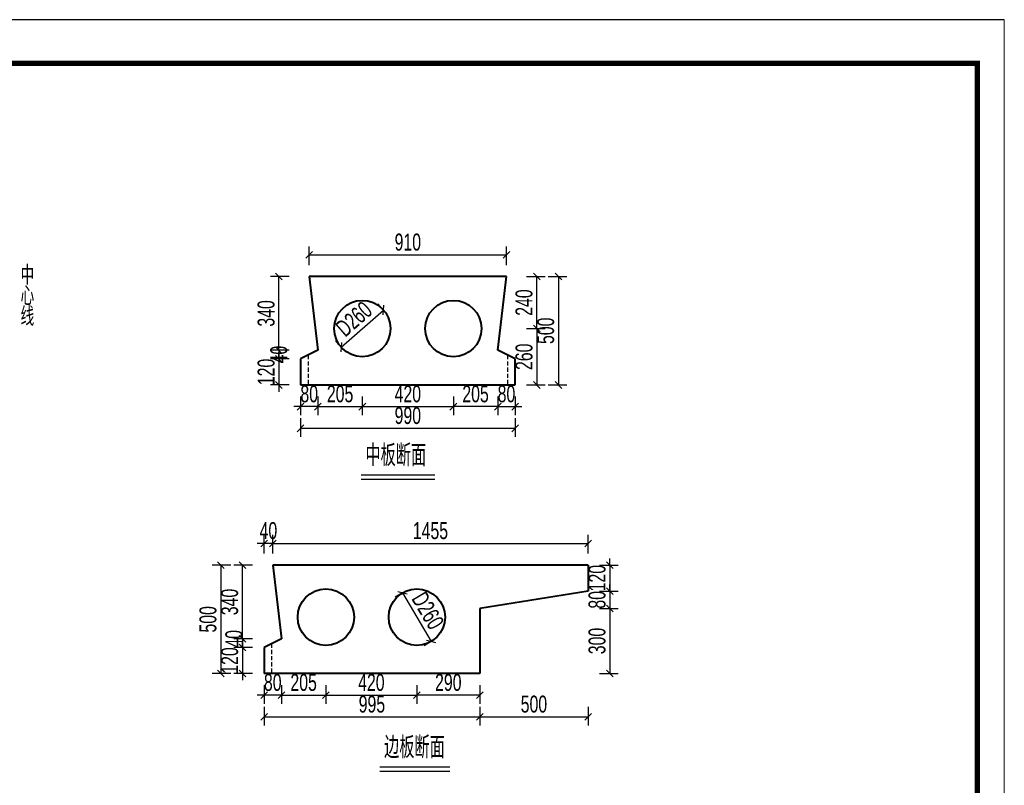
# Model space of a CAD drawing. Header units: millimetres. Extents: x -120871 to -111289, y -80062 to -71425.
# Tile 19 of 37: x -118673 to -117764, y -74019 to -73313. Entities that reach past the tile are written whole.
import ezdxf

# ---------------------------------------------------------------- set-up
doc = ezdxf.new("R2010")
doc.units = ezdxf.units.MM
doc.header["$LTSCALE"] = 0.3
doc.header["$PDMODE"] = 99
doc.linetypes.add('DASHED', pattern=[19.05, 12.7, -6.35])
doc.layers.get('0').update_dxf_attribs({"lineweight": 18})
for name, color, linetype, lineweight in [('BM1', 7, 'Continuous', 15), ('文字', 4, 'Continuous', 18), ('标注', 7, 'Continuous', 18), ('粗线', 1, 'Continuous', 40)]:
    doc.layers.add(name, color=color, linetype=linetype, lineweight=lineweight)
for name, color, linetype in [('LOCKUP', 7, 'Continuous'), ('其它', 5, 'Continuous'), ('虚线', 2, 'DASHED'), ('辅助', 7, 'Continuous')]:
    doc.layers.add(name, color=color, linetype=linetype)
doc.styles.add('hz-e', font='hztxt_e.shx', dxfattribs={"width": 0.7, "bigfont": 'hztxt.shx'})
doc.dimstyles.new('ISO-50', dxfattribs={"dimscale": 0.625, "dimtxt": 25, "dimasz": 10, "dimexe": 12.5, "dimexo": 6.25, "dimgap": 6.25, "dimtad": 1, "dimdec": 0, "dimdsep": 46, "dimtxsty": 'hz-e', "dimblk": 'OBLIQUE', "dimcen": 2.5, "dimadec": 0, "dimazin": 0, "dimtfac": 1, "dimtdec": 0, "dimtix": 1, "dimtmove": 2, "dimatfit": 3, "dimldrblk": 'OBLIQUE', "dimfxl": 15, "dimfxlon": 1, "dimarcsym": 0})

# ---------------------------------------------------------------- blocks, each defined once
blk = doc.blocks.new('_Oblique')
at = {"color": 0, "linetype": 'ByBlock', "lineweight": -2}
blk.add_line((-0.5, -0.5), (0.5, 0.5), dxfattribs=at)
blk = doc.blocks.new('*D401')
at = {"layer": 'Defpoints', "color": 0}
for p in [(-118447.43, -73795.78), (-118447.43, -73815.78), (-118439.43, -73815.78)]:
    blk.add_point(p, dxfattribs=at)
at = {"layer": '标注', "color": 0, "lineweight": -2}
for p, q in [((-118447.43, -73805.15), (-118447.43, -73787.96)), ((-118439.43, -73805.15), (-118439.43, -73787.96)), ((-118447.43, -73795.78), (-118453.68, -73795.78)), ((-118439.43, -73795.78), (-118447.43, -73795.78)), ((-118439.43, -73795.78), (-118433.18, -73795.78))]:
    blk.add_line(p, q, dxfattribs=at)
at = {"layer": '标注', "color": 0, "lineweight": -2, "xscale": 6.25, "yscale": 6.25, "zscale": 6.25}
blk.add_blockref('_Oblique', (-118447.43, -73795.78), dxfattribs=at)
at = {"layer": '标注', "color": 0, "lineweight": -2, "xscale": 6.25, "yscale": 6.25, "zscale": 6.25, "rotation": 180}
blk.add_blockref('_Oblique', (-118439.43, -73795.78), dxfattribs=at)
at = {"layer": '标注', "color": 0, "insert": (-118443.43, -73784.06), "char_height": 15.625, "attachment_point": 5, "style": 'hz-e'}
blk.add_mtext('40', dxfattribs=at)
blk = doc.blocks.new('*D217')
at = {"layer": 'Defpoints', "color": 0}
for p in [(-118319.73, -73841.44), (-118293.13, -73886.12), (-118293.13, -73886.12)]:
    blk.add_point(p, dxfattribs=at)
at = {"layer": '标注', "color": 0, "lineweight": -2}
for p, q in [((-118319.73, -73841.44), (-118326.44, -73845.43)), ((-118319.73, -73841.44), (-118293.13, -73886.12)), ((-118293.13, -73886.12), (-118299.84, -73890.11))]:
    blk.add_line(p, q, dxfattribs=at)
at = {"layer": '标注', "color": 0, "lineweight": -2, "xscale": 6.25, "yscale": 6.25, "zscale": 6.25}
for p, rotation in [((-118319.73, -73841.44), 120.7671418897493), ((-118293.13, -73886.12), 300.7671418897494)]:
    blk.add_blockref('_Oblique', p, dxfattribs=dict(at, rotation=rotation))
at = {"layer": '标注', "color": 0, "insert": (-118296.36, -73857.78), "char_height": 15.625, "attachment_point": 5, "rotation": 300.76714, "style": 'hz-e'}
blk.add_mtext('D260', dxfattribs=at)
blk = doc.blocks.new('*D403')
at = {"layer": 'Defpoints', "color": 0}
for p in [(-118337.2, -73580.48), (-118337.2, -73580.48), (-118376.37, -73614.68)]:
    blk.add_point(p, dxfattribs=at)
at = {"layer": '标注', "color": 0, "lineweight": -2}
for p, q in [((-118376.37, -73614.68), (-118337.2, -73580.48)), ((-118337.2, -73580.48), (-118342.34, -73574.59)), ((-118376.37, -73614.68), (-118381.51, -73608.79))]:
    blk.add_line(p, q, dxfattribs=at)
at = {"layer": '标注', "color": 0, "lineweight": -2, "xscale": 6.25, "yscale": 6.25, "zscale": 6.25}
for p, rotation in [((-118337.2, -73580.48), 41.12231794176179), ((-118376.37, -73614.68), 221.1223179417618)]:
    blk.add_blockref('_Oblique', p, dxfattribs=dict(at, rotation=rotation))
at = {"layer": '标注', "color": 0, "insert": (-118364.49, -73588.75), "char_height": 15.625, "attachment_point": 5, "rotation": 41.12232, "style": 'hz-e'}
blk.add_mtext('D260', dxfattribs=at)
blk = doc.blocks.new('*D220')
at = {"layer": 'Defpoints', "color": 0}
for p in [(-118306.43, -73915.78), (-118248.43, -73915.78), (-118306.43, -73935.78)]:
    blk.add_point(p, dxfattribs=at)
at = {"layer": '标注', "color": 0, "lineweight": -2}
for p, q in [((-118306.43, -73926.4), (-118306.43, -73943.59)), ((-118248.43, -73926.4), (-118248.43, -73943.59)), ((-118248.43, -73935.78), (-118306.43, -73935.78))]:
    blk.add_line(p, q, dxfattribs=at)
at = {"layer": '标注', "color": 0, "lineweight": -2, "xscale": 6.25, "yscale": 6.25, "zscale": 6.25, "rotation": 180}
blk.add_blockref('_Oblique', (-118306.43, -73935.78), dxfattribs=at)
at = {"layer": '标注', "color": 0, "lineweight": -2, "xscale": 6.25, "yscale": 6.25, "zscale": 6.25}
blk.add_blockref('_Oblique', (-118248.43, -73935.78), dxfattribs=at)
at = {"layer": '标注', "color": 0, "insert": (-118277.43, -73924.06), "char_height": 15.625, "attachment_point": 5, "style": 'hz-e'}
blk.add_mtext('290', dxfattribs=at)
blk = doc.blocks.new('*D221')
at = {"layer": 'Defpoints', "color": 0}
for p in [(-118390.43, -73915.78), (-118306.43, -73915.78), (-118306.43, -73935.78)]:
    blk.add_point(p, dxfattribs=at)
at = {"layer": '标注', "color": 0, "lineweight": -2}
for p, q in [((-118390.43, -73926.4), (-118390.43, -73943.59)), ((-118306.43, -73926.4), (-118306.43, -73943.59)), ((-118390.43, -73935.78), (-118306.43, -73935.78))]:
    blk.add_line(p, q, dxfattribs=at)
at = {"layer": '标注', "color": 0, "lineweight": -2, "xscale": 6.25, "yscale": 6.25, "zscale": 6.25, "rotation": 180}
blk.add_blockref('_Oblique', (-118390.43, -73935.78), dxfattribs=at)
at = {"layer": '标注', "color": 0, "lineweight": -2, "xscale": 6.25, "yscale": 6.25, "zscale": 6.25}
blk.add_blockref('_Oblique', (-118306.43, -73935.78), dxfattribs=at)
at = {"layer": '标注', "color": 0, "insert": (-118348.43, -73924.06), "char_height": 15.625, "attachment_point": 5, "style": 'hz-e'}
blk.add_mtext('420', dxfattribs=at)
blk = doc.blocks.new('*D222')
at = {"layer": 'Defpoints', "color": 0}
for p in [(-118431.43, -73915.78), (-118390.43, -73915.78), (-118390.43, -73935.78)]:
    blk.add_point(p, dxfattribs=at)
at = {"layer": '标注', "color": 0, "lineweight": -2}
for p, q in [((-118431.43, -73926.4), (-118431.43, -73943.59)), ((-118390.43, -73926.4), (-118390.43, -73943.59)), ((-118431.43, -73935.78), (-118390.43, -73935.78))]:
    blk.add_line(p, q, dxfattribs=at)
at = {"layer": '标注', "color": 0, "lineweight": -2, "xscale": 6.25, "yscale": 6.25, "zscale": 6.25, "rotation": 180}
blk.add_blockref('_Oblique', (-118431.43, -73935.78), dxfattribs=at)
at = {"layer": '标注', "color": 0, "lineweight": -2, "xscale": 6.25, "yscale": 6.25, "zscale": 6.25}
blk.add_blockref('_Oblique', (-118390.43, -73935.78), dxfattribs=at)
at = {"layer": '标注', "color": 0, "insert": (-118410.93, -73924.06), "char_height": 15.625, "attachment_point": 5, "style": 'hz-e'}
blk.add_mtext('205', dxfattribs=at)
blk = doc.blocks.new('*D223')
at = {"layer": 'Defpoints', "color": 0}
for p in [(-118215.79, -73597.58), (-118215.79, -73649.58), (-118195.79, -73649.58)]:
    blk.add_point(p, dxfattribs=at)
at = {"layer": '标注', "color": 0, "lineweight": -2}
for p, q in [((-118205.16, -73597.58), (-118187.97, -73597.58)), ((-118195.79, -73597.58), (-118195.79, -73649.58)), ((-118205.16, -73649.58), (-118187.97, -73649.58))]:
    blk.add_line(p, q, dxfattribs=at)
at = {"layer": '标注', "color": 0, "lineweight": -2, "xscale": 6.25, "yscale": 6.25, "zscale": 6.25}
for p, rotation in [((-118195.79, -73597.58), 90), ((-118195.79, -73649.58), 270)]:
    blk.add_blockref('_Oblique', p, dxfattribs=dict(at, rotation=rotation))
at = {"layer": '标注', "color": 0, "insert": (-118207.51, -73623.58), "char_height": 15.625, "attachment_point": 5, "rotation": 90, "style": 'hz-e'}
blk.add_mtext('260', dxfattribs=at)
blk = doc.blocks.new('*D224')
at = {"layer": 'Defpoints', "color": 0}
for p in [(-118215.79, -73549.58), (-118195.79, -73549.58), (-118215.79, -73597.58)]:
    blk.add_point(p, dxfattribs=at)
at = {"layer": '标注', "color": 0, "lineweight": -2}
for p, q in [((-118205.16, -73549.58), (-118187.97, -73549.58)), ((-118195.79, -73597.58), (-118195.79, -73549.58)), ((-118205.16, -73597.58), (-118187.97, -73597.58))]:
    blk.add_line(p, q, dxfattribs=at)
at = {"layer": '标注', "color": 0, "lineweight": -2, "xscale": 6.25, "yscale": 6.25, "zscale": 6.25}
for p, rotation in [((-118195.79, -73549.58), 90), ((-118195.79, -73597.58), 270)]:
    blk.add_blockref('_Oblique', p, dxfattribs=dict(at, rotation=rotation))
at = {"layer": '标注', "color": 0, "insert": (-118207.51, -73573.58), "char_height": 15.625, "attachment_point": 5, "rotation": 90, "style": 'hz-e'}
blk.add_mtext('240', dxfattribs=at)
blk = doc.blocks.new('*D225')
at = {"layer": 'Defpoints', "color": 0}
for p in [(-118356.79, -73649.58), (-118272.79, -73649.58), (-118272.79, -73669.58)]:
    blk.add_point(p, dxfattribs=at)
at = {"layer": '标注', "color": 0, "lineweight": -2}
for p, q in [((-118356.79, -73660.2), (-118356.79, -73677.39)), ((-118272.79, -73660.2), (-118272.79, -73677.39)), ((-118356.79, -73669.58), (-118272.79, -73669.58))]:
    blk.add_line(p, q, dxfattribs=at)
at = {"layer": '标注', "color": 0, "lineweight": -2, "xscale": 6.25, "yscale": 6.25, "zscale": 6.25, "rotation": 180}
blk.add_blockref('_Oblique', (-118356.79, -73669.58), dxfattribs=at)
at = {"layer": '标注', "color": 0, "lineweight": -2, "xscale": 6.25, "yscale": 6.25, "zscale": 6.25}
blk.add_blockref('_Oblique', (-118272.79, -73669.58), dxfattribs=at)
at = {"layer": '标注', "color": 0, "insert": (-118314.79, -73657.86), "char_height": 15.625, "attachment_point": 5, "style": 'hz-e'}
blk.add_mtext('420', dxfattribs=at)
blk = doc.blocks.new('*D226')
at = {"layer": 'Defpoints', "color": 0}
for p in [(-118272.79, -73649.58), (-118231.79, -73649.58), (-118272.79, -73669.58)]:
    blk.add_point(p, dxfattribs=at)
at = {"layer": '标注', "color": 0, "lineweight": -2}
for p, q in [((-118272.79, -73660.2), (-118272.79, -73677.39)), ((-118231.79, -73660.2), (-118231.79, -73677.39)), ((-118231.79, -73669.58), (-118272.79, -73669.58))]:
    blk.add_line(p, q, dxfattribs=at)
at = {"layer": '标注', "color": 0, "lineweight": -2, "xscale": 6.25, "yscale": 6.25, "zscale": 6.25, "rotation": 180}
blk.add_blockref('_Oblique', (-118272.79, -73669.58), dxfattribs=at)
at = {"layer": '标注', "color": 0, "lineweight": -2, "xscale": 6.25, "yscale": 6.25, "zscale": 6.25}
blk.add_blockref('_Oblique', (-118231.79, -73669.58), dxfattribs=at)
at = {"layer": '标注', "color": 0, "insert": (-118252.29, -73657.86), "char_height": 15.625, "attachment_point": 5, "style": 'hz-e'}
blk.add_mtext('205', dxfattribs=at)
blk = doc.blocks.new('*D227')
at = {"layer": 'Defpoints', "color": 0}
for p in [(-118148.43, -73855.78), (-118148.43, -73915.78), (-118128.43, -73915.78)]:
    blk.add_point(p, dxfattribs=at)
at = {"layer": '标注', "color": 0, "lineweight": -2}
for p, q in [((-118137.81, -73855.78), (-118120.62, -73855.78)), ((-118128.43, -73855.78), (-118128.43, -73915.78)), ((-118137.81, -73915.78), (-118120.62, -73915.78))]:
    blk.add_line(p, q, dxfattribs=at)
at = {"layer": '标注', "color": 0, "lineweight": -2, "xscale": 6.25, "yscale": 6.25, "zscale": 6.25}
for p, rotation in [((-118128.43, -73855.78), 90), ((-118128.43, -73915.78), 270)]:
    blk.add_blockref('_Oblique', p, dxfattribs=dict(at, rotation=rotation))
at = {"layer": '标注', "color": 0, "insert": (-118140.15, -73885.78), "char_height": 15.625, "attachment_point": 5, "rotation": 90, "style": 'hz-e'}
blk.add_mtext('300', dxfattribs=at)
blk = doc.blocks.new('*D228')
at = {"layer": 'Defpoints', "color": 0}
for p in [(-118148.43, -73839.78), (-118148.43, -73855.78), (-118128.43, -73855.78)]:
    blk.add_point(p, dxfattribs=at)
at = {"layer": '标注', "color": 0, "lineweight": -2}
for p, q in [((-118128.43, -73839.78), (-118128.43, -73833.53)), ((-118137.81, -73839.78), (-118120.62, -73839.78)), ((-118128.43, -73839.78), (-118128.43, -73855.78)), ((-118137.81, -73855.78), (-118120.62, -73855.78)), ((-118128.43, -73855.78), (-118128.43, -73862.03))]:
    blk.add_line(p, q, dxfattribs=at)
at = {"layer": '标注', "color": 0, "lineweight": -2, "xscale": 6.25, "yscale": 6.25, "zscale": 6.25}
for p, rotation in [((-118128.43, -73839.78), 270), ((-118128.43, -73855.78), 90)]:
    blk.add_blockref('_Oblique', p, dxfattribs=dict(at, rotation=rotation))
at = {"layer": '标注', "color": 0, "insert": (-118140.15, -73847.78), "char_height": 15.625, "attachment_point": 5, "rotation": 90, "style": 'hz-e'}
blk.add_mtext('80', dxfattribs=at)
blk = doc.blocks.new('*D404')
at = {"layer": 'Defpoints', "color": 0}
for p in [(-118148.43, -73815.78), (-118148.43, -73839.78), (-118128.43, -73839.78)]:
    blk.add_point(p, dxfattribs=at)
at = {"layer": '标注', "color": 0, "lineweight": -2}
for p, q in [((-118128.43, -73815.78), (-118128.43, -73809.53)), ((-118137.81, -73815.78), (-118120.62, -73815.78)), ((-118128.43, -73815.78), (-118128.43, -73839.78)), ((-118137.81, -73839.78), (-118120.62, -73839.78)), ((-118128.43, -73839.78), (-118128.43, -73846.03))]:
    blk.add_line(p, q, dxfattribs=at)
at = {"layer": '标注', "color": 0, "lineweight": -2, "xscale": 6.25, "yscale": 6.25, "zscale": 6.25}
for p, rotation in [((-118128.43, -73815.78), 270), ((-118128.43, -73839.78), 90)]:
    blk.add_blockref('_Oblique', p, dxfattribs=dict(at, rotation=rotation))
at = {"layer": '标注', "color": 0, "insert": (-118140.15, -73827.78), "char_height": 15.625, "attachment_point": 5, "rotation": 90, "style": 'hz-e'}
blk.add_mtext('120', dxfattribs=at)
blk = doc.blocks.new('*D229')
at = {"layer": 'Defpoints', "color": 0}
for p in [(-118248.43, -73915.78), (-118148.43, -73915.78), (-118148.43, -73955.78)]:
    blk.add_point(p, dxfattribs=at)
at = {"layer": '标注', "color": 0, "lineweight": -2}
for p, q in [((-118248.43, -73946.4), (-118248.43, -73963.59)), ((-118148.43, -73946.4), (-118148.43, -73963.59)), ((-118248.43, -73955.78), (-118148.43, -73955.78))]:
    blk.add_line(p, q, dxfattribs=at)
at = {"layer": '标注', "color": 0, "lineweight": -2, "xscale": 6.25, "yscale": 6.25, "zscale": 6.25, "rotation": 180}
blk.add_blockref('_Oblique', (-118248.43, -73955.78), dxfattribs=at)
at = {"layer": '标注', "color": 0, "lineweight": -2, "xscale": 6.25, "yscale": 6.25, "zscale": 6.25}
blk.add_blockref('_Oblique', (-118148.43, -73955.78), dxfattribs=at)
at = {"layer": '标注', "color": 0, "insert": (-118198.43, -73944.06), "char_height": 15.625, "attachment_point": 5, "style": 'hz-e'}
blk.add_mtext('500', dxfattribs=at)
blk = doc.blocks.new('*D230')
at = {"layer": 'Defpoints', "color": 0}
for p in [(-118148.43, -73795.78), (-118439.43, -73815.78), (-118148.43, -73815.78)]:
    blk.add_point(p, dxfattribs=at)
at = {"layer": '标注', "color": 0, "lineweight": -2}
for p, q in [((-118439.43, -73805.15), (-118439.43, -73787.96)), ((-118148.43, -73805.15), (-118148.43, -73787.96)), ((-118439.43, -73795.78), (-118148.43, -73795.78))]:
    blk.add_line(p, q, dxfattribs=at)
at = {"layer": '标注', "color": 0, "lineweight": -2, "xscale": 6.25, "yscale": 6.25, "zscale": 6.25, "rotation": 180}
blk.add_blockref('_Oblique', (-118439.43, -73795.78), dxfattribs=at)
at = {"layer": '标注', "color": 0, "lineweight": -2, "xscale": 6.25, "yscale": 6.25, "zscale": 6.25}
blk.add_blockref('_Oblique', (-118148.43, -73795.78), dxfattribs=at)
at = {"layer": '标注', "color": 0, "insert": (-118293.93, -73784.06), "char_height": 15.625, "attachment_point": 5, "style": 'hz-e'}
blk.add_mtext('1455', dxfattribs=at)
blk = doc.blocks.new('*D231')
at = {"layer": 'Defpoints', "color": 0}
for p in [(-118447.43, -73915.78), (-118248.43, -73915.78), (-118248.43, -73955.78)]:
    blk.add_point(p, dxfattribs=at)
at = {"layer": '标注', "color": 0, "lineweight": -2}
for p, q in [((-118447.43, -73946.4), (-118447.43, -73963.59)), ((-118248.43, -73946.4), (-118248.43, -73963.59)), ((-118447.43, -73955.78), (-118248.43, -73955.78))]:
    blk.add_line(p, q, dxfattribs=at)
at = {"layer": '标注', "color": 0, "lineweight": -2, "xscale": 6.25, "yscale": 6.25, "zscale": 6.25, "rotation": 180}
blk.add_blockref('_Oblique', (-118447.43, -73955.78), dxfattribs=at)
at = {"layer": '标注', "color": 0, "lineweight": -2, "xscale": 6.25, "yscale": 6.25, "zscale": 6.25}
blk.add_blockref('_Oblique', (-118248.43, -73955.78), dxfattribs=at)
at = {"layer": '标注', "color": 0, "insert": (-118347.93, -73944.06), "char_height": 15.625, "attachment_point": 5, "style": 'hz-e'}
blk.add_mtext('995', dxfattribs=at)
blk = doc.blocks.new('*D232')
at = {"layer": 'Defpoints', "color": 0}
for p in [(-118467.43, -73815.78), (-118487.43, -73915.78), (-118467.43, -73915.78)]:
    blk.add_point(p, dxfattribs=at)
at = {"layer": '标注', "color": 0, "lineweight": -2}
for p, q in [((-118478.06, -73815.78), (-118495.24, -73815.78)), ((-118487.43, -73815.78), (-118487.43, -73915.78)), ((-118478.06, -73915.78), (-118495.24, -73915.78))]:
    blk.add_line(p, q, dxfattribs=at)
at = {"layer": '标注', "color": 0, "lineweight": -2, "xscale": 6.25, "yscale": 6.25, "zscale": 6.25}
for p, rotation in [((-118487.43, -73815.78), 90), ((-118487.43, -73915.78), 270)]:
    blk.add_blockref('_Oblique', p, dxfattribs=dict(at, rotation=rotation))
at = {"layer": '标注', "color": 0, "insert": (-118499.15, -73865.78), "char_height": 15.625, "attachment_point": 5, "rotation": 90, "style": 'hz-e'}
blk.add_mtext('500', dxfattribs=at)
blk = doc.blocks.new('*D405')
at = {"layer": 'Defpoints', "color": 0}
for p in [(-118447.43, -73915.78), (-118431.43, -73915.78), (-118447.43, -73935.78)]:
    blk.add_point(p, dxfattribs=at)
at = {"layer": '标注', "color": 0, "lineweight": -2}
for p, q in [((-118447.43, -73926.4), (-118447.43, -73943.59)), ((-118431.43, -73926.4), (-118431.43, -73943.59)), ((-118447.43, -73935.78), (-118453.68, -73935.78)), ((-118431.43, -73935.78), (-118447.43, -73935.78)), ((-118431.43, -73935.78), (-118425.18, -73935.78))]:
    blk.add_line(p, q, dxfattribs=at)
at = {"layer": '标注', "color": 0, "lineweight": -2, "xscale": 6.25, "yscale": 6.25, "zscale": 6.25}
blk.add_blockref('_Oblique', (-118447.43, -73935.78), dxfattribs=at)
at = {"layer": '标注', "color": 0, "lineweight": -2, "xscale": 6.25, "yscale": 6.25, "zscale": 6.25, "rotation": 180}
blk.add_blockref('_Oblique', (-118431.43, -73935.78), dxfattribs=at)
at = {"layer": '标注', "color": 0, "insert": (-118439.43, -73924.06), "char_height": 15.625, "attachment_point": 5, "style": 'hz-e'}
blk.add_mtext('80', dxfattribs=at)
blk = doc.blocks.new('*D233')
at = {"layer": 'Defpoints', "color": 0}
for p in [(-118467.43, -73815.78), (-118447.43, -73815.78), (-118447.43, -73883.78)]:
    blk.add_point(p, dxfattribs=at)
at = {"layer": '标注', "color": 0, "lineweight": -2}
for p, q in [((-118458.06, -73815.78), (-118475.24, -73815.78)), ((-118467.43, -73883.78), (-118467.43, -73815.78)), ((-118458.06, -73883.78), (-118475.24, -73883.78))]:
    blk.add_line(p, q, dxfattribs=at)
at = {"layer": '标注', "color": 0, "lineweight": -2, "xscale": 6.25, "yscale": 6.25, "zscale": 6.25}
for p, rotation in [((-118467.43, -73815.78), 90), ((-118467.43, -73883.78), 270)]:
    blk.add_blockref('_Oblique', p, dxfattribs=dict(at, rotation=rotation))
at = {"layer": '标注', "color": 0, "insert": (-118479.15, -73849.78), "char_height": 15.625, "attachment_point": 5, "rotation": 90, "style": 'hz-e'}
blk.add_mtext('340', dxfattribs=at)
blk = doc.blocks.new('*D234')
at = {"layer": 'Defpoints', "color": 0}
for p in [(-118467.43, -73891.78), (-118447.43, -73883.78), (-118447.43, -73891.78)]:
    blk.add_point(p, dxfattribs=at)
at = {"layer": '标注', "color": 0, "lineweight": -2}
for p, q in [((-118458.06, -73883.78), (-118475.24, -73883.78)), ((-118458.06, -73891.78), (-118475.24, -73891.78)), ((-118467.43, -73883.78), (-118467.43, -73891.78))]:
    blk.add_line(p, q, dxfattribs=at)
at = {"layer": '标注', "color": 0, "lineweight": -2, "xscale": 6.25, "yscale": 6.25, "zscale": 6.25}
for p, rotation in [((-118467.43, -73883.78), 90), ((-118467.43, -73891.78), 270)]:
    blk.add_blockref('_Oblique', p, dxfattribs=dict(at, rotation=rotation))
at = {"layer": '标注', "color": 0, "insert": (-118475.24, -73883.78), "char_height": 15.625, "attachment_point": 5, "rotation": 90, "style": 'hz-e'}
blk.add_mtext('40', dxfattribs=at)
blk = doc.blocks.new('*D406')
at = {"layer": 'Defpoints', "color": 0}
for p in [(-118447.43, -73891.78), (-118467.43, -73915.78), (-118447.43, -73915.78)]:
    blk.add_point(p, dxfattribs=at)
at = {"layer": '标注', "color": 0, "lineweight": -2}
for p, q in [((-118458.06, -73891.78), (-118475.24, -73891.78)), ((-118467.43, -73891.78), (-118467.43, -73885.53)), ((-118467.43, -73891.78), (-118467.43, -73915.78)), ((-118458.06, -73915.78), (-118475.24, -73915.78)), ((-118467.43, -73915.78), (-118467.43, -73922.03))]:
    blk.add_line(p, q, dxfattribs=at)
at = {"layer": '标注', "color": 0, "lineweight": -2, "xscale": 6.25, "yscale": 6.25, "zscale": 6.25}
for p, rotation in [((-118467.43, -73891.78), 270), ((-118467.43, -73915.78), 90)]:
    blk.add_blockref('_Oblique', p, dxfattribs=dict(at, rotation=rotation))
at = {"layer": '标注', "color": 0, "insert": (-118479.15, -73903.78), "char_height": 15.625, "attachment_point": 5, "rotation": 90, "style": 'hz-e'}
blk.add_mtext('120', dxfattribs=at)
blk = doc.blocks.new('*D240')
at = {"layer": 'Defpoints', "color": 0}
for p in [(-118413.79, -73625.58), (-118433.79, -73649.58), (-118413.79, -73649.58)]:
    blk.add_point(p, dxfattribs=at)
at = {"layer": '标注', "color": 0, "lineweight": -2}
for p, q in [((-118433.79, -73625.58), (-118433.79, -73619.33)), ((-118424.41, -73625.58), (-118441.6, -73625.58)), ((-118433.79, -73625.58), (-118433.79, -73649.58)), ((-118424.41, -73649.58), (-118441.6, -73649.58)), ((-118433.79, -73649.58), (-118433.79, -73655.83))]:
    blk.add_line(p, q, dxfattribs=at)
at = {"layer": '标注', "color": 0, "lineweight": -2, "xscale": 6.25, "yscale": 6.25, "zscale": 6.25}
for p, rotation in [((-118433.79, -73625.58), 270), ((-118433.79, -73649.58), 90)]:
    blk.add_blockref('_Oblique', p, dxfattribs=dict(at, rotation=rotation))
at = {"layer": '标注', "color": 0, "insert": (-118445.51, -73637.58), "char_height": 15.625, "attachment_point": 5, "rotation": 90, "style": 'hz-e'}
blk.add_mtext('120', dxfattribs=at)
blk = doc.blocks.new('*D241')
at = {"layer": 'Defpoints', "color": 0}
for p in [(-118413.79, -73617.58), (-118433.79, -73625.58), (-118413.79, -73625.58)]:
    blk.add_point(p, dxfattribs=at)
at = {"layer": '标注', "color": 0, "lineweight": -2}
for p, q in [((-118424.41, -73617.58), (-118441.6, -73617.58)), ((-118433.79, -73617.58), (-118433.79, -73625.58)), ((-118424.41, -73625.58), (-118441.6, -73625.58))]:
    blk.add_line(p, q, dxfattribs=at)
at = {"layer": '标注', "color": 0, "lineweight": -2, "xscale": 6.25, "yscale": 6.25, "zscale": 6.25}
for p, rotation in [((-118433.79, -73617.58), 90), ((-118433.79, -73625.58), 270)]:
    blk.add_blockref('_Oblique', p, dxfattribs=dict(at, rotation=rotation))
at = {"layer": '标注', "color": 0, "insert": (-118433.79, -73621.58), "char_height": 15.625, "attachment_point": 5, "rotation": 90, "style": 'hz-e'}
blk.add_mtext('40', dxfattribs=at)
blk = doc.blocks.new('*D242')
at = {"layer": 'Defpoints', "color": 0}
for p in [(-118433.79, -73549.58), (-118413.79, -73549.58), (-118413.79, -73617.58)]:
    blk.add_point(p, dxfattribs=at)
at = {"layer": '标注', "color": 0, "lineweight": -2}
for p, q in [((-118424.41, -73549.58), (-118441.6, -73549.58)), ((-118433.79, -73617.58), (-118433.79, -73549.58)), ((-118424.41, -73617.58), (-118441.6, -73617.58))]:
    blk.add_line(p, q, dxfattribs=at)
at = {"layer": '标注', "color": 0, "lineweight": -2, "xscale": 6.25, "yscale": 6.25, "zscale": 6.25}
for p, rotation in [((-118433.79, -73549.58), 90), ((-118433.79, -73617.58), 270)]:
    blk.add_blockref('_Oblique', p, dxfattribs=dict(at, rotation=rotation))
at = {"layer": '标注', "color": 0, "insert": (-118445.51, -73583.58), "char_height": 15.625, "attachment_point": 5, "rotation": 90, "style": 'hz-e'}
blk.add_mtext('340', dxfattribs=at)
blk = doc.blocks.new('*D243')
at = {"layer": 'Defpoints', "color": 0}
for p in [(-118397.79, -73649.58), (-118356.79, -73649.58), (-118356.79, -73669.58)]:
    blk.add_point(p, dxfattribs=at)
at = {"layer": '标注', "color": 0, "lineweight": -2}
for p, q in [((-118397.79, -73660.2), (-118397.79, -73677.39)), ((-118356.79, -73660.2), (-118356.79, -73677.39)), ((-118397.79, -73669.58), (-118356.79, -73669.58))]:
    blk.add_line(p, q, dxfattribs=at)
at = {"layer": '标注', "color": 0, "lineweight": -2, "xscale": 6.25, "yscale": 6.25, "zscale": 6.25, "rotation": 180}
blk.add_blockref('_Oblique', (-118397.79, -73669.58), dxfattribs=at)
at = {"layer": '标注', "color": 0, "lineweight": -2, "xscale": 6.25, "yscale": 6.25, "zscale": 6.25}
blk.add_blockref('_Oblique', (-118356.79, -73669.58), dxfattribs=at)
at = {"layer": '标注', "color": 0, "insert": (-118377.29, -73657.86), "char_height": 15.625, "attachment_point": 5, "style": 'hz-e'}
blk.add_mtext('205', dxfattribs=at)
blk = doc.blocks.new('*D244')
at = {"layer": 'Defpoints', "color": 0}
for p in [(-118231.79, -73649.58), (-118215.79, -73649.58), (-118215.79, -73669.58)]:
    blk.add_point(p, dxfattribs=at)
at = {"layer": '标注', "color": 0, "lineweight": -2}
for p, q in [((-118231.79, -73660.2), (-118231.79, -73677.39)), ((-118215.79, -73660.2), (-118215.79, -73677.39)), ((-118231.79, -73669.58), (-118238.04, -73669.58)), ((-118231.79, -73669.58), (-118215.79, -73669.58)), ((-118215.79, -73669.58), (-118209.54, -73669.58))]:
    blk.add_line(p, q, dxfattribs=at)
at = {"layer": '标注', "color": 0, "lineweight": -2, "xscale": 6.25, "yscale": 6.25, "zscale": 6.25}
blk.add_blockref('_Oblique', (-118231.79, -73669.58), dxfattribs=at)
at = {"layer": '标注', "color": 0, "lineweight": -2, "xscale": 6.25, "yscale": 6.25, "zscale": 6.25, "rotation": 180}
blk.add_blockref('_Oblique', (-118215.79, -73669.58), dxfattribs=at)
at = {"layer": '标注', "color": 0, "insert": (-118223.79, -73657.86), "char_height": 15.625, "attachment_point": 5, "style": 'hz-e'}
blk.add_mtext('80', dxfattribs=at)
blk = doc.blocks.new('*D245')
at = {"layer": 'Defpoints', "color": 0}
for p in [(-118413.79, -73649.58), (-118397.79, -73649.58), (-118413.79, -73669.58)]:
    blk.add_point(p, dxfattribs=at)
at = {"layer": '标注', "color": 0, "lineweight": -2}
for p, q in [((-118413.79, -73660.2), (-118413.79, -73677.39)), ((-118397.79, -73660.2), (-118397.79, -73677.39)), ((-118413.79, -73669.58), (-118420.04, -73669.58)), ((-118397.79, -73669.58), (-118413.79, -73669.58)), ((-118397.79, -73669.58), (-118391.54, -73669.58))]:
    blk.add_line(p, q, dxfattribs=at)
at = {"layer": '标注', "color": 0, "lineweight": -2, "xscale": 6.25, "yscale": 6.25, "zscale": 6.25}
blk.add_blockref('_Oblique', (-118413.79, -73669.58), dxfattribs=at)
at = {"layer": '标注', "color": 0, "lineweight": -2, "xscale": 6.25, "yscale": 6.25, "zscale": 6.25, "rotation": 180}
blk.add_blockref('_Oblique', (-118397.79, -73669.58), dxfattribs=at)
at = {"layer": '标注', "color": 0, "insert": (-118405.79, -73657.86), "char_height": 15.625, "attachment_point": 5, "style": 'hz-e'}
blk.add_mtext('80', dxfattribs=at)
blk = doc.blocks.new('*D246')
at = {"layer": 'Defpoints', "color": 0}
for p in [(-118215.79, -73549.58), (-118215.79, -73649.58), (-118175.79, -73649.58)]:
    blk.add_point(p, dxfattribs=at)
at = {"layer": '标注', "color": 0, "lineweight": -2}
for p, q in [((-118185.16, -73549.58), (-118167.97, -73549.58)), ((-118175.79, -73549.58), (-118175.79, -73649.58)), ((-118185.16, -73649.58), (-118167.97, -73649.58))]:
    blk.add_line(p, q, dxfattribs=at)
at = {"layer": '标注', "color": 0, "lineweight": -2, "xscale": 6.25, "yscale": 6.25, "zscale": 6.25}
for p, rotation in [((-118175.79, -73549.58), 90), ((-118175.79, -73649.58), 270)]:
    blk.add_blockref('_Oblique', p, dxfattribs=dict(at, rotation=rotation))
at = {"layer": '标注', "color": 0, "insert": (-118187.51, -73599.58), "char_height": 15.625, "attachment_point": 5, "rotation": 90, "style": 'hz-e'}
blk.add_mtext('500', dxfattribs=at)
blk = doc.blocks.new('*D247')
at = {"layer": 'Defpoints', "color": 0}
for p in [(-118413.79, -73649.58), (-118215.79, -73649.58), (-118215.79, -73689.58)]:
    blk.add_point(p, dxfattribs=at)
at = {"layer": '标注', "color": 0, "lineweight": -2}
for p, q in [((-118413.79, -73680.2), (-118413.79, -73697.39)), ((-118215.79, -73680.2), (-118215.79, -73697.39)), ((-118413.79, -73689.58), (-118215.79, -73689.58))]:
    blk.add_line(p, q, dxfattribs=at)
at = {"layer": '标注', "color": 0, "lineweight": -2, "xscale": 6.25, "yscale": 6.25, "zscale": 6.25, "rotation": 180}
blk.add_blockref('_Oblique', (-118413.79, -73689.58), dxfattribs=at)
at = {"layer": '标注', "color": 0, "lineweight": -2, "xscale": 6.25, "yscale": 6.25, "zscale": 6.25}
blk.add_blockref('_Oblique', (-118215.79, -73689.58), dxfattribs=at)
at = {"layer": '标注', "color": 0, "insert": (-118314.79, -73677.86), "char_height": 15.625, "attachment_point": 5, "style": 'hz-e'}
blk.add_mtext('990', dxfattribs=at)
blk = doc.blocks.new('*D248')
at = {"layer": 'Defpoints', "color": 0}
for p in [(-118223.79, -73529.58), (-118405.79, -73549.58), (-118223.79, -73549.58)]:
    blk.add_point(p, dxfattribs=at)
at = {"layer": '标注', "color": 0, "lineweight": -2}
for p, q in [((-118405.79, -73538.95), (-118405.79, -73521.76)), ((-118223.79, -73538.95), (-118223.79, -73521.76)), ((-118405.79, -73529.58), (-118223.79, -73529.58))]:
    blk.add_line(p, q, dxfattribs=at)
at = {"layer": '标注', "color": 0, "lineweight": -2, "xscale": 6.25, "yscale": 6.25, "zscale": 6.25, "rotation": 180}
blk.add_blockref('_Oblique', (-118405.79, -73529.58), dxfattribs=at)
at = {"layer": '标注', "color": 0, "lineweight": -2, "xscale": 6.25, "yscale": 6.25, "zscale": 6.25}
blk.add_blockref('_Oblique', (-118223.79, -73529.58), dxfattribs=at)
at = {"layer": '标注', "color": 0, "insert": (-118314.79, -73517.86), "char_height": 15.625, "attachment_point": 5, "style": 'hz-e'}
blk.add_mtext('910', dxfattribs=at)

msp = doc.modelspace()

# ---------------------------------------------------------------- linework, layer by layer
at = {"layer": 'BM1', "linetype": 'Continuous'}
msp.add_line((-117764.387, -73312.618), (-117764.387, -74812.769), dxfattribs=at)
at = {"layer": 'BM1', "color": 0, "linetype": 'Continuous'}
msp.add_line((-117764.387, -73327.771), (-117764.387, -74812.769), dxfattribs=at)
msp.add_line((-117764.387, -73327.771), (-117764.387, -74812.769), dxfattribs=at)
msp.add_line((-117764.387, -73327.771), (-117764.387, -74812.769), dxfattribs=at)
msp.add_line((-117764.387, -73327.771), (-117764.387, -74812.769), dxfattribs=at)
msp.add_line((-117764.387, -73327.771), (-117764.387, -74812.769), dxfattribs=at)
at = {"layer": 'BM1', "color": 0, "linetype": 'Continuous', "const_width": 4.999}
msp.add_lwpolyline([(-119801.879, -74787.772), (-119801.879, -73352.768), (-117789.384, -73352.768), (-117789.384, -74787.772)], close=True, dxfattribs=at)
at = {"layer": 'LOCKUP'}
msp.add_line((-117764.387, -73312.618), (-119885.801, -73312.618), dxfattribs=at)
at = {"layer": '其它', "color": 5}
for p, q in [((-118357.821, -73732.462), (-118289.938, -73732.462)), ((-118340.584, -74001.887), (-118276.004, -74001.887))]:
    msp.add_line(p, q, dxfattribs=at)
at = {"layer": '粗线'}
for p, q in [((-118405.786, -73549.577), (-118397.786, -73617.577)), ((-118223.786, -73549.577), (-118405.786, -73549.577)), ((-118231.786, -73617.577), (-118223.786, -73549.577)), ((-118397.786, -73617.577), (-118413.786, -73625.577)), ((-118215.786, -73625.577), (-118231.786, -73617.577)), ((-118413.786, -73625.577), (-118413.786, -73649.577)), ((-118215.786, -73649.577), (-118215.786, -73625.577)), ((-118413.786, -73649.577), (-118215.786, -73649.577)), ((-118439.431, -73815.777), (-118431.431, -73883.777)), ((-118148.431, -73815.777), (-118439.431, -73815.777)), ((-118148.431, -73815.777), (-118148.431, -73839.777)), ((-118148.431, -73839.777), (-118248.431, -73855.777)), ((-118248.431, -73855.777), (-118248.431, -73915.777)), ((-118431.431, -73883.777), (-118447.431, -73891.777)), ((-118447.431, -73891.777), (-118447.431, -73915.777)), ((-118248.431, -73915.777), (-118447.431, -73915.777))]:
    msp.add_line(p, q, dxfattribs=at)
for centre in [(-118356.786, -73597.577), (-118272.786, -73597.577), (-118390.431, -73863.777), (-118306.431, -73863.777)]:
    msp.add_circle(centre, 26, dxfattribs=at)
at = {"layer": '虚线', "linetype": 'DASHED'}
for p, q in [((-118406.786, -73622.077), (-118406.786, -73649.577)), ((-118222.786, -73622.077), (-118222.786, -73649.577)), ((-118440.431, -73888.277), (-118440.431, -73915.777))]:
    msp.add_line(p, q, dxfattribs=at)
at = {"layer": '辅助'}
for p, q in [((-118357.821, -73736.462), (-118289.938, -73736.462)), ((-118340.584, -74005.887), (-118276.004, -74005.887))]:
    msp.add_line(p, q, dxfattribs=at)

# ---------------------------------------------------------------- texts
at = {"layer": '文字', "style": 'hz-e'}
for s, height, width, p in [('中', 17.5, 0.72, (-118672.147, -73557.11)), ('心', 17.5, 0.72, (-118672.147, -73576.051)), ('线', 17.5, 0.72, (-118672.147, -73594.991)), ('中板断面', 20, 0.7, (-118353.902, -73724.5)), ('边板断面', 20, 0.7, (-118336.665, -73993.925))]:
    msp.add_text(s, height=height, dxfattribs=dict(at, width=width)).set_placement(p)

# ---------------------------------------------------------------- dimensions: what is measured, and where the dimension line sits
at = {"layer": '标注'}
for p1, p2, distance, override, picture, middle in [((-118405.786, -73549.577), (-118223.786, -73549.577), 20, {"dimlfac": 5, "dimlunit": 2}, '*D248', (-118314.786, -73517.858)), ((-118413.786, -73617.577), (-118413.786, -73549.577), 20, {"dimlfac": 5, "dimlunit": 2}, '*D242', (-118445.505, -73583.577)), ((-118215.786, -73597.577), (-118215.786, -73549.577), -20, {"dimlfac": 5, "dimlunit": 2}, '*D224', (-118207.505, -73573.577)), ((-118215.786, -73549.577), (-118215.786, -73649.577), 40, {"dimlfac": 5, "dimlunit": 2}, '*D246', (-118187.505, -73599.577)), ((-118215.786, -73597.577), (-118215.786, -73649.577), 20, {"dimlfac": 5, "dimlunit": 2}, '*D223', (-118207.505, -73623.577)), ((-118413.786, -73625.577), (-118413.786, -73649.577), -20, {"dimlfac": 5, "dimlunit": 2}, '*D240', (-118445.505, -73637.577)), ((-118397.786, -73649.577), (-118413.786, -73649.577), 20, {"dimlfac": 5, "dimlunit": 2}, '*D245', (-118405.786, -73657.858)), ((-118413.786, -73649.577), (-118215.786, -73649.577), -40, {"dimlfac": 5, "dimlunit": 2}, '*D247', (-118314.786, -73677.858)), ((-118397.786, -73649.577), (-118356.786, -73649.577), -20, {"dimlfac": 5, "dimlunit": 2}, '*D243', (-118377.286, -73657.858)), ((-118356.786, -73649.577), (-118272.786, -73649.577), -20, {"dimlfac": 5, "dimlunit": 2}, '*D225', (-118314.786, -73657.858)), ((-118231.786, -73649.577), (-118272.786, -73649.577), 20, {"dimlfac": 5, "dimlunit": 2}, '*D226', (-118252.286, -73657.858)), ((-118231.786, -73649.577), (-118215.786, -73649.577), -20, {"dimlfac": 5, "dimlunit": 2}, '*D244', (-118223.786, -73657.858)), ((-118439.431, -73815.777), (-118447.431, -73815.777), -20, {"dimlfac": 5, "dimlunit": 2}, '*D401', (-118443.431, -73784.058)), ((-118439.431, -73815.777), (-118148.431, -73815.777), 20, {"dimlfac": 5, "dimlunit": 2}, '*D230', (-118293.931, -73784.058)), ((-118148.431, -73815.777), (-118148.431, -73839.777), 20, {"dimlfac": 5, "dimlunit": 2}, '*D404', (-118140.149, -73827.777)), ((-118467.431, -73815.777), (-118467.431, -73915.777), -20, {"dimlfac": 5, "dimlunit": 2}, '*D232', (-118499.149, -73865.777)), ((-118447.431, -73883.777), (-118447.431, -73815.777), 20, {"dimlfac": 5, "dimlunit": 2}, '*D233', (-118479.149, -73849.777)), ((-118148.431, -73839.777), (-118148.431, -73855.777), 20, {"dimlfac": 5, "dimlunit": 2}, '*D228', (-118140.149, -73847.777)), ((-118148.431, -73855.777), (-118148.431, -73915.777), 20, {"dimlfac": 5, "dimlunit": 2}, '*D227', (-118140.149, -73885.777)), ((-118447.431, -73891.777), (-118447.431, -73915.777), -20, {"dimlfac": 5, "dimlunit": 2}, '*D406', (-118479.149, -73903.777)), ((-118431.431, -73915.777), (-118447.431, -73915.777), 20, {"dimlfac": 5, "dimlunit": 2}, '*D405', (-118439.431, -73924.058)), ((-118447.431, -73915.777), (-118248.431, -73915.777), -40, {"dimdec": 1, "dimlfac": 5, "dimlunit": 2}, '*D231', (-118347.931, -73944.058)), ((-118431.431, -73915.777), (-118390.431, -73915.777), -20, {"dimlfac": 5, "dimlunit": 2}, '*D222', (-118410.931, -73924.058)), ((-118390.431, -73915.777), (-118306.431, -73915.777), -20, {"dimlfac": 5, "dimlunit": 2}, '*D221', (-118348.431, -73924.058)), ((-118248.431, -73915.777), (-118306.431, -73915.777), 20, {"dimlfac": 5, "dimlunit": 2}, '*D220', (-118277.431, -73924.058)), ((-118248.431, -73915.777), (-118148.431, -73915.777), -40, {"dimlfac": 5, "dimlunit": 2}, '*D229', (-118198.431, -73944.058))]:
    dim = msp.add_aligned_dim(p1=p1, p2=p2, distance=distance, dimstyle='ISO-50', override=override, dxfattribs=at)
    dim.commit()
    dim.dimension.update_dxf_attribs({"geometry": picture, "text_midpoint": middle})
for p1, p2, picture, middle in [((-118376.372, -73614.676), (-118337.2, -73580.478), '*D403', (-118364.493, -73588.749)), ((-118319.731, -73841.436), (-118293.13, -73886.118), '*D217', (-118296.361, -73857.782))]:
    dim = msp.add_aligned_dim(p1=p1, p2=p2, distance=0, text='D260', dimstyle='ISO-50', override={"dimlfac": 5, "dimlunit": 2}, dxfattribs=at)
    dim.commit()
    dim.dimension.update_dxf_attribs({"geometry": picture, "text_midpoint": middle})
for base, p1, p2, picture, middle in [((-118433.786, -73625.577), (-118413.786, -73617.577), (-118413.786, -73625.577), '*D241', (-118433.786, -73621.577)), ((-118467.431, -73891.777), (-118447.431, -73883.777), (-118447.431, -73891.777), '*D234', (-118475.243, -73883.777))]:
    dim = msp.add_linear_dim(base=base, p1=p1, p2=p2, angle=270, dimstyle='ISO-50', override={"dimlfac": 5, "dimlunit": 2}, dxfattribs=at)
    dim.commit()
    dim.dimension.update_dxf_attribs({"geometry": picture, "text_midpoint": middle, "dimtype": 161})

doc.saveas('drawing.dxf')
